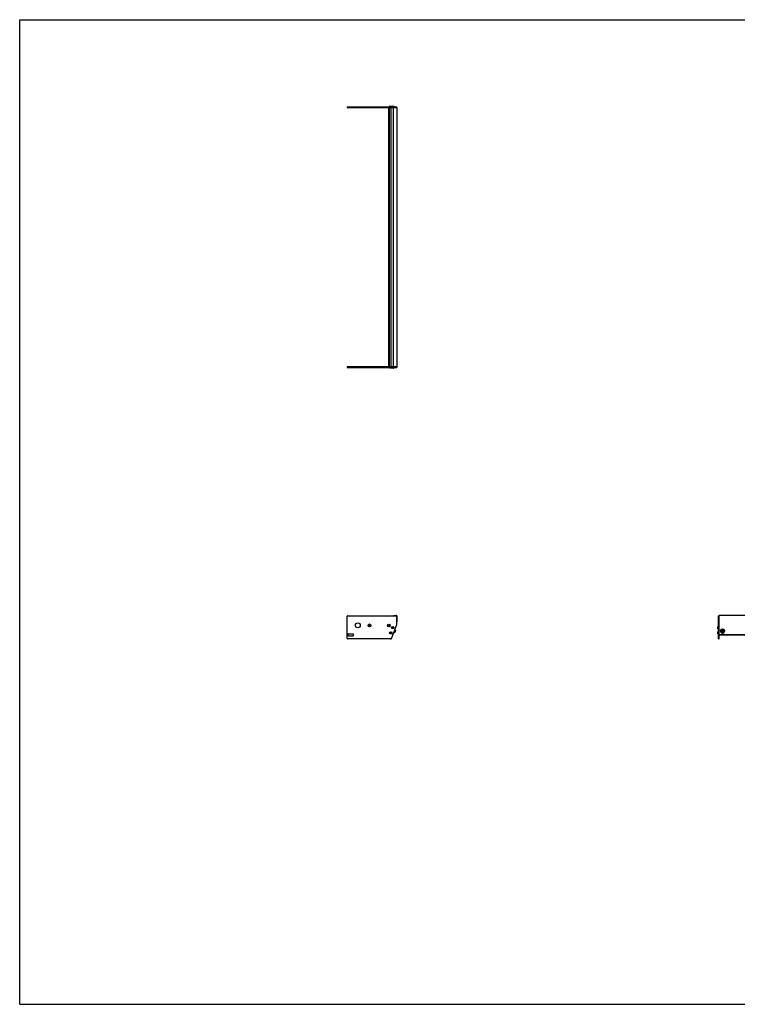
# Model space of a CAD drawing. Header units: inches. Extents: x 0 to 198, y 0 to 153.
# Tile 1 of 3: x 0 to 112, y 0 to 153. Entities that reach past the tile are written whole.
import ezdxf

# ---------------------------------------------------------------- set-up
doc = ezdxf.new("R2010")
doc.units = ezdxf.units.IN
doc.header["$LTSCALE"] = 10.89
doc.header["$MEASUREMENT"] = 0
doc.layers.get('0').update_dxf_attribs({"linetype": 'CONTINUOUS'})
for name, color, linetype in [('351200_DEFAULT_AS_MACHINED__BL0', 7, 'CONTINUOUS'), ('351201_BL1', 7, 'CONTINUOUS'), ('351202_WW_351202_40_BL5', 7, 'CONTINUOUS'), ('351203_WW_351203_40_BL8', 7, 'CONTINUOUS'), ('605279P_BL9', 7, 'CONTINUOUS'), ('9505XXM_950512M_BL2', 7, 'CONTINUOUS'), ('9505XXM_950512M_BL3', 7, 'CONTINUOUS'), ('9505XXM_950512M_BL6', 7, 'CONTINUOUS'), ('9505XXM_950512M_BL7', 7, 'CONTINUOUS'), ('9506XXM_950612M_BL4', 7, 'CONTINUOUS')]:
    doc.layers.add(name, color=color, linetype=linetype)

# ---------------------------------------------------------------- blocks, each defined once
blk = doc.blocks.new('351200_DEFAULT_AS_MACHINED__BL0', base_point=(79.79, 77.93))
at = {"layer": '351200_DEFAULT_AS_MACHINED__BL0', "color": 7, "linetype": 'CONTINUOUS'}
for p, q in [((50.86, 99.09), (58.15, 99.09)), ((50.86, 99.09), (50.86, 98.97)), ((50.86, 98.97), (58.58, 98.97)), ((58.58, 99.09), (58.58, 98.97)), ((50.86, 56.86), (50.86, 60.3)), ((50.95, 60.39), (58.49, 60.39)), ((58.58, 59.03), (58.58, 60.3)), ((108.59, 56.77), (108.59, 60.39)), ((108.71, 60.39), (108.59, 60.39)), ((108.71, 56.77), (108.71, 60.32)), ((57.82, 56.93), (58.58, 59)), ((58.07, 58.65), (58.08, 58.65)), ((58.07, 58.43), (58.08, 58.43)), ((57.59, 56.77), (50.95, 56.77)), ((50.99, 57.46), (50.99, 57.33)), ((51.8, 57.52), (51.05, 57.52)), ((51.05, 57.27), (51.8, 57.27)), ((51.86, 57.33), (51.86, 57.46)), ((57.77, 57.82), (57.78, 57.82)), ((57.77, 57.6), (57.78, 57.6)), ((108.59, 56.77), (108.71, 56.77))]:
    blk.add_line(p, q, dxfattribs=at)
for centre, radius in [((52.54, 58.89), 0.375), ((54.36, 58.88), 0.226), ((54.36, 58.88), 0.11), ((57.36, 58.87), 0.226), ((57.36, 58.87), 0.11)]:
    blk.add_circle(centre, radius, dxfattribs=at)
for centre, radius, start, end in [((50.95, 60.3), 0.09, 90, 180), ((58.49, 60.3), 0.09, 0, 90), ((58.08, 58.54), 0.11, 270, 90), ((58.49, 59.03), 0.09, 340, 360), ((50.95, 56.86), 0.09, 180, 270), ((51.05, 57.46), 0.06, 90, 180), ((51.05, 57.33), 0.06, 180, 270), ((51.8, 57.46), 0.06, 0, 90), ((51.8, 57.33), 0.06, 270, 360), ((57.59, 57.02), 0.25, 270, 340), ((57.78, 57.71), 0.11, 270, 90)]:
    blk.add_arc(centre, radius, start, end, dxfattribs=at)
blk = doc.blocks.new('351201_BL1', base_point=(99.97, 98.11))
at = {"layer": '351201_BL1', "color": 7, "linetype": 'CONTINUOUS'}
for p, q in [((50.86, 139.45), (50.86, 139.33)), ((50.86, 139.45), (58.58, 139.45)), ((50.86, 139.33), (58.15, 139.33)), ((58.58, 139.33), (58.58, 139.45)), ((149.07, 60.39), (148.95, 60.39)), ((148.95, 56.77), (148.95, 60.3)), ((149.07, 56.77), (149.07, 60.39)), ((57.59, 56.77), (50.95, 56.77)), ((51.8, 57.52), (51.05, 57.52)), ((149.07, 56.77), (148.95, 56.77))]:
    blk.add_line(p, q, dxfattribs=at)
for centre, start, end in [((54.36, 58.88), 0, 180), ((57.36, 58.88), 182.5339, 357.3372)]:
    blk.add_arc(centre, 0.11, start, end, dxfattribs=at)
blk = doc.blocks.new('9505XXM_950512M_BL2', base_point=(83.03, 78.26))
at = {"layer": '9505XXM_950512M_BL2', "color": 7, "linetype": 'CONTINUOUS'}
for p, q in [((57.47, 98.85), (57.47, 98.97)), ((57.77, 98.85), (57.47, 98.85)), ((57.49, 98.83), (57.47, 98.85)), ((57.79, 98.83), (57.49, 98.83)), ((57.79, 98.83), (57.79, 98.83)), ((57.57, 57.73), (57.62, 57.78)), ((57.59, 57.67), (57.57, 57.73)), ((57.66, 57.65), (57.59, 57.67)), ((57.62, 57.78), (57.69, 57.76)), ((57.71, 57.7), (57.66, 57.65)), ((57.69, 57.76), (57.71, 57.7)), ((108.46, 57.86), (108.48, 57.88)), ((108.46, 57.57), (108.46, 57.86)), ((108.46, 57.57), (108.48, 57.55)), ((108.48, 57.55), (108.48, 57.88)), ((108.48, 57.88), (108.59, 57.88)), ((108.48, 57.55), (108.59, 57.55))]:
    blk.add_line(p, q, dxfattribs=at)
for radius in [0.167, 0.148, 0.0682]:
    blk.add_circle((57.64, 57.71), radius, dxfattribs=at)
blk = doc.blocks.new('9505XXM_950512M_BL3', base_point=(83.18, 78.67))
at = {"layer": '9505XXM_950512M_BL3', "color": 7, "linetype": 'CONTINUOUS'}
for p, q in [((57.77, 98.85), (57.77, 98.97)), ((58.11, 98.85), (57.77, 98.85)), ((57.79, 98.83), (57.77, 98.85)), ((58.09, 98.83), (57.79, 98.83)), ((58.09, 98.83), (58.11, 98.85)), ((58.11, 98.85), (58.11, 98.97)), ((57.87, 58.54), (57.91, 58.6)), ((57.9, 58.48), (57.87, 58.54)), ((57.97, 58.47), (57.9, 58.48)), ((57.91, 58.6), (57.98, 58.59)), ((58.01, 58.53), (57.97, 58.47)), ((57.98, 58.59), (58.01, 58.53)), ((108.46, 58.68), (108.48, 58.7)), ((108.46, 58.39), (108.46, 58.68)), ((108.46, 58.39), (108.48, 58.37)), ((108.48, 58.37), (108.48, 58.7)), ((108.48, 58.7), (108.59, 58.7)), ((108.48, 58.37), (108.59, 58.37))]:
    blk.add_line(p, q, dxfattribs=at)
for radius in [0.167, 0.148, 0.0682]:
    blk.add_circle((57.94, 58.54), radius, dxfattribs=at)
blk = doc.blocks.new('9506XXM_950612M_BL4', base_point=(83.77, 57.96))
at = {"layer": '9506XXM_950612M_BL4', "color": 7, "linetype": 'CONTINUOUS'}
for p, q in [((58.38, 58.12), (58.27, 58.16)), ((58.24, 57.75), (58.14, 57.79)), ((58.38, 58.12), (58.24, 57.75)), ((58.27, 57.76), (58.24, 57.75)), ((58.39, 58.09), (58.27, 57.76)), ((58.39, 58.09), (58.38, 58.12)), ((109.02, 57.93), (109.02, 57.98)), ((109.13, 57.9), (109.15, 57.99)), ((109.2, 57.84), (109.13, 57.9)), ((109.14, 57.94), (109.2, 57.89)), ((109.15, 57.99), (109.23, 58.01)), ((109.2, 57.89), (109.28, 57.91)), ((109.2, 57.84), (109.2, 57.89)), ((109.28, 57.87), (109.2, 57.84)), ((109.23, 58.01), (109.3, 57.95)), ((109.29, 57.96), (109.28, 57.91)), ((109.3, 57.95), (109.28, 57.87)), ((109.28, 57.87), (109.28, 57.91)), ((109.41, 57.93), (109.41, 57.98))]:
    blk.add_line(p, q, dxfattribs=at)
for centre, start, end in [((109.19, 57.98), 166.8001, 179.9887), ((109.19, 57.93), 166.8, 179.9898), ((109.24, 57.93), 346.8, 359.9898)]:
    blk.add_arc(centre, 0.174, start, end, dxfattribs=at)
for points, knots in [([(109.02, 58.02), (109.02, 58.03), (109.03, 58.04), (109.04, 58.06), (109.05, 58.08), (109.06, 58.1), (109.07, 58.11), (109.09, 58.13), (109.11, 58.14), (109.12, 58.15), (109.13, 58.15)], [0, 0, 0, 0, 0.122426, 0.245433, 0.369103, 0.493576, 0.618904, 0.745107, 0.872161, 1, 1, 1, 1]), ([(109.13, 58.15), (109.13, 58.15), (109.15, 58.16), (109.18, 58.16), (109.21, 58.17), (109.25, 58.17), (109.28, 58.16), (109.29, 58.15), (109.3, 58.15)], [0, 0, 0, 0, 0.124436, 0.249396, 0.499902, 0.750459, 0.875482, 1, 1, 1, 1]), ([(109.3, 58.15), (109.31, 58.15), (109.32, 58.14), (109.35, 58.12), (109.36, 58.1), (109.38, 58.08), (109.39, 58.06), (109.4, 58.03), (109.41, 58.01), (109.41, 57.99), (109.41, 57.98)], [0, 0, 0, 0, 0.128399, 0.255795, 0.382098, 0.507304, 0.631497, 0.754844, 0.877585, 1, 1, 1, 1]), ([(109.41, 57.93), (109.41, 57.94), (109.41, 57.95), (109.41, 57.97), (109.4, 57.99), (109.4, 58.01), (109.38, 58.03), (109.37, 58.05), (109.35, 58.07), (109.33, 58.08), (109.32, 58.09), (109.3, 58.1), (109.27, 58.11), (109.24, 58.12), (109.2, 58.12), (109.16, 58.11), (109.13, 58.1), (109.1, 58.09), (109.07, 58.06), (109.05, 58.04), (109.03, 58.01), (109.02, 57.99), (109.02, 57.97)], [0, 0, 0, 0, 0.030228, 0.060492, 0.090821, 0.121245, 0.182408, 0.244207, 0.275402, 0.306773, 0.338313, 0.370012, 0.433751, 0.497868, 0.562132, 0.626295, 0.69012, 0.753413, 0.816044, 0.877972, 0.939242, 1, 1, 1, 1]), ([(109.02, 57.93), (109.02, 57.93), (109.02, 57.92), (109.02, 57.9), (109.02, 57.88), (109.03, 57.86), (109.05, 57.84), (109.06, 57.82), (109.08, 57.8), (109.09, 57.79), (109.11, 57.78), (109.13, 57.77), (109.16, 57.76), (109.19, 57.75), (109.23, 57.75), (109.26, 57.76), (109.3, 57.77), (109.33, 57.78), (109.36, 57.81), (109.38, 57.83), (109.4, 57.86), (109.4, 57.88), (109.41, 57.9)], [0, 0, 0, 0, 0.030228, 0.060492, 0.090821, 0.121245, 0.182408, 0.244207, 0.275402, 0.306773, 0.338313, 0.370012, 0.433751, 0.497868, 0.562132, 0.626295, 0.69012, 0.753413, 0.816044, 0.877972, 0.939242, 1, 1, 1, 1]), ([(109.39, 57.89), (109.39, 57.9), (109.39, 57.92), (109.39, 57.96), (109.38, 57.99), (109.36, 58.02), (109.34, 58.04), (109.32, 58.07), (109.29, 58.08), (109.25, 58.09), (109.22, 58.1), (109.18, 58.09), (109.15, 58.08), (109.12, 58.07), (109.09, 58.05), (109.07, 58.02), (109.05, 58), (109.04, 57.97), (109.04, 57.96)], [0, 0, 0, 0, 0.0606, 0.121164, 0.181999, 0.243361, 0.305419, 0.368235, 0.431754, 0.495819, 0.560193, 0.624597, 0.688748, 0.752396, 0.815366, 0.877579, 0.939072, 1, 1, 1, 1]), ([(109.04, 57.96), (109.04, 57.95), (109.04, 57.93), (109.04, 57.9), (109.05, 57.87), (109.06, 57.84), (109.09, 57.81), (109.11, 57.79), (109.14, 57.77), (109.18, 57.76), (109.21, 57.76), (109.25, 57.76), (109.28, 57.77), (109.31, 57.79), (109.34, 57.81), (109.36, 57.83), (109.38, 57.86), (109.39, 57.88), (109.39, 57.89)], [0, 0, 0, 0, 0.0606, 0.121164, 0.181999, 0.243361, 0.305419, 0.368235, 0.431754, 0.495819, 0.560193, 0.624597, 0.688748, 0.752396, 0.815366, 0.877579, 0.939072, 1, 1, 1, 1])]:
    blk.add_open_spline(points, degree=3, knots=knots, dxfattribs=at)
blk = doc.blocks.new('351202_WW_351202_40_BL5', base_point=(103.52, 98.38))
at = {"layer": '351202_WW_351202_40_BL5', "color": 7, "linetype": 'CONTINUOUS'}
for p, q in [((58.08, 99.15), (58.08, 139.26)), ((58.15, 139.33), (58.58, 139.33)), ((58.58, 139.33), (58.58, 99.09)), ((58.15, 99.09), (58.58, 99.09)), ((58.08, 60.43), (58.49, 60.43)), ((58.08, 60.43), (58.08, 60.39)), ((58.58, 60.34), (58.58, 59.45)), ((108.71, 59.42), (108.71, 60.43)), ((148.95, 60.43), (108.71, 60.43)), ((148.95, 60.43), (148.95, 59.42)), ((108.78, 57.44), (148.89, 57.44))]:
    blk.add_line(p, q, dxfattribs=at)
for centre, radius, start, end in [((58.15, 139.26), 0.0625, 90, 180), ((58.15, 99.15), 0.0625, 180, 270), ((58.49, 60.34), 0.096, 0, 90)]:
    blk.add_arc(centre, radius, start, end, dxfattribs=at)
for points in [[(108.71, 57.49), (108.71, 57.49), (108.72, 57.48), (108.72, 57.48)], [(108.75, 57.44), (108.76, 57.44), (108.77, 57.44), (108.78, 57.44)], [(148.95, 57.48), (148.95, 57.48), (148.95, 57.49), (148.95, 57.49)]]:
    blk.add_open_spline(points, degree=3, dxfattribs=at)
for points, knots in [([(108.72, 57.48), (108.72, 57.47), (108.73, 57.46), (108.74, 57.45), (108.75, 57.44)], [0, 0, 0, 0, 0.494841, 1, 1, 1, 1]), ([(148.89, 57.44), (148.9, 57.44), (148.92, 57.44), (148.94, 57.46), (148.95, 57.47), (148.95, 57.48)], [0, 0, 0, 0, 0.50529, 0.754593, 1, 1, 1, 1])]:
    blk.add_open_spline(points, degree=3, knots=knots, dxfattribs=at)
blk = doc.blocks.new('9505XXM_950512M_BL6', base_point=(103.34, 98.57))
at = {"layer": '9505XXM_950512M_BL6', "color": 7, "linetype": 'CONTINUOUS'}
for p, q in [((57.49, 139.58), (57.47, 139.56)), ((57.47, 139.56), (57.47, 139.45)), ((57.47, 139.56), (57.77, 139.56)), ((57.49, 139.58), (57.79, 139.58)), ((57.79, 139.58), (57.79, 139.58)), ((149.19, 57.88), (149.07, 57.88)), ((149.19, 57.55), (149.07, 57.55)), ((149.21, 57.86), (149.19, 57.88)), ((149.19, 57.88), (149.19, 57.55)), ((149.21, 57.57), (149.19, 57.55)), ((149.21, 57.86), (149.21, 57.57))]:
    blk.add_line(p, q, dxfattribs=at)
blk = doc.blocks.new('9505XXM_950512M_BL7', base_point=(103.49, 98.98))
at = {"layer": '9505XXM_950512M_BL7', "color": 7, "linetype": 'CONTINUOUS'}
for p, q in [((57.79, 139.58), (57.77, 139.56)), ((57.77, 139.56), (57.77, 139.45)), ((57.77, 139.56), (58.11, 139.56)), ((57.79, 139.58), (58.09, 139.58)), ((58.09, 139.58), (58.11, 139.56)), ((58.11, 139.56), (58.11, 139.45)), ((149.19, 58.7), (149.07, 58.7)), ((149.19, 58.37), (149.07, 58.37)), ((149.21, 58.68), (149.19, 58.7)), ((149.19, 58.7), (149.19, 58.37)), ((149.21, 58.39), (149.19, 58.37)), ((149.21, 58.68), (149.21, 58.39))]:
    blk.add_line(p, q, dxfattribs=at)
blk = doc.blocks.new('351203_WW_351203_40_BL8', base_point=(103.15, 98.38))
at = {"layer": '351203_WW_351203_40_BL8', "color": 7, "linetype": 'CONTINUOUS'}
for p, q in [((57.35, 99.09), (57.35, 139.33)), ((57.45, 99.09), (57.45, 139.33)), ((57.73, 99.09), (57.73, 139.33)), ((108.71, 57.43), (148.95, 57.43))]:
    blk.add_line(p, q, dxfattribs=at)
blk = doc.blocks.new('605279P_BL9', base_point=(109.21, 58))
at = {"layer": '605279P_BL9', "color": 7, "linetype": 'CONTINUOUS'}
for p, q in [((109.22, 58.27), (109.21, 58.27)), ((108.9, 58.02), (108.9, 57.98)), ((109.52, 58.02), (109.52, 57.98))]:
    blk.add_line(p, q, dxfattribs=at)
for start, end in [(93.6866, 97.359), (90.0017, 93.6887), (82.6287, 89.9114)]:
    blk.add_arc((109.21, 57.94), 0.33, start, end, dxfattribs=at)
for points, knots in [([(109.17, 58.27), (109.15, 58.27), (109.12, 58.26), (109.07, 58.24), (109.02, 58.21), (108.99, 58.18), (108.96, 58.15), (108.95, 58.13), (108.93, 58.11), (108.92, 58.08), (108.92, 58.06), (108.91, 58.03), (108.91, 58.01), (108.9, 57.99), (108.9, 57.98)], [0, 0, 0, 0, 0.128781, 0.256764, 0.383604, 0.509098, 0.571387, 0.633341, 0.694983, 0.756348, 0.817478, 0.878424, 0.939244, 1, 1, 1, 1]), ([(108.9, 58.02), (108.9, 58.04), (108.91, 58.06), (108.91, 58.1), (108.93, 58.13), (108.94, 58.16), (108.94, 58.17)], [0, 0, 0, 0, 0.248724, 0.497981, 0.748265, 1, 1, 1, 1]), ([(108.94, 58.17), (108.95, 58.18), (108.97, 58.2), (108.99, 58.23), (109.02, 58.25), (109.06, 58.28), (109.09, 58.29), (109.13, 58.31), (109.17, 58.31), (109.2, 58.31), (109.21, 58.31)], [0, 0, 0, 0, 0.121919, 0.244818, 0.36873, 0.493615, 0.619368, 0.745827, 0.872787, 1, 1, 1, 1]), ([(109.21, 58.31), (109.23, 58.31), (109.26, 58.31), (109.3, 58.31), (109.33, 58.29), (109.37, 58.28), (109.41, 58.25), (109.44, 58.23), (109.46, 58.2), (109.48, 58.18), (109.48, 58.17)], [0, 0, 0, 0, 0.127213, 0.254172, 0.380631, 0.506384, 0.631269, 0.755181, 0.878081, 1, 1, 1, 1]), ([(109.52, 57.98), (109.52, 57.99), (109.52, 58.01), (109.52, 58.03), (109.51, 58.06), (109.51, 58.08), (109.49, 58.11), (109.48, 58.13), (109.47, 58.15), (109.44, 58.18), (109.41, 58.21), (109.36, 58.24), (109.31, 58.26), (109.28, 58.27), (109.26, 58.27)], [0, 0, 0, 0, 0.060756, 0.121577, 0.182523, 0.243653, 0.305018, 0.36666, 0.428614, 0.490902, 0.616396, 0.743236, 0.871218, 1, 1, 1, 1]), ([(109.48, 58.17), (109.49, 58.16), (109.5, 58.13), (109.52, 58.1), (109.52, 58.06), (109.52, 58.04), (109.52, 58.02)], [0, 0, 0, 0, 0.251735, 0.50202, 0.751276, 1, 1, 1, 1]), ([(108.9, 57.98), (108.9, 57.97), (108.91, 57.95), (108.91, 57.93), (108.92, 57.9), (108.93, 57.87), (108.94, 57.84), (108.96, 57.82), (108.97, 57.8), (109, 57.78), (109.02, 57.76), (109.04, 57.74), (109.07, 57.72), (109.11, 57.71), (109.15, 57.69), (109.19, 57.69), (109.21, 57.69)], [0, 0, 0, 0, 0.060569, 0.121214, 0.182009, 0.243021, 0.304309, 0.365919, 0.427885, 0.490226, 0.552948, 0.616042, 0.679483, 0.743236, 0.871333, 1, 1, 1, 1]), ([(109.21, 57.69), (109.23, 57.69), (109.28, 57.69), (109.32, 57.71), (109.36, 57.72), (109.39, 57.74), (109.41, 57.76), (109.43, 57.78), (109.45, 57.8), (109.47, 57.82), (109.49, 57.84), (109.5, 57.87), (109.51, 57.9), (109.52, 57.93), (109.52, 57.95), (109.52, 57.97), (109.52, 57.98)], [0, 0, 0, 0, 0.128666, 0.256763, 0.320516, 0.383957, 0.44705, 0.509773, 0.572115, 0.63408, 0.69569, 0.756978, 0.817991, 0.878786, 0.939431, 1, 1, 1, 1])]:
    blk.add_open_spline(points, degree=3, knots=knots, dxfattribs=at)

msp = doc.modelspace()

# ---------------------------------------------------------------- linework, layer by layer
at = {"color": 7, "linetype": 'CONTINUOUS'}
for p, q in [((0, 0), (0, 153)), ((0, 153), (198, 153)), ((0, 0), (198, 0))]:
    msp.add_line(p, q, dxfattribs=at)

# ---------------------------------------------------------------- block references
at = {"layer": '351200_DEFAULT_AS_MACHINED__BL0'}
msp.add_blockref('351200_DEFAULT_AS_MACHINED__BL0', (79.79, 77.93), dxfattribs=at)
at = {"layer": '351201_BL1'}
msp.add_blockref('351201_BL1', (99.97, 98.11), dxfattribs=at)
at = {"layer": '351202_WW_351202_40_BL5'}
msp.add_blockref('351202_WW_351202_40_BL5', (103.52, 98.38), dxfattribs=at)
at = {"layer": '351203_WW_351203_40_BL8'}
msp.add_blockref('351203_WW_351203_40_BL8', (103.15, 98.38), dxfattribs=at)
at = {"layer": '605279P_BL9'}
msp.add_blockref('605279P_BL9', (109.21, 58), dxfattribs=at)
at = {"layer": '9505XXM_950512M_BL2'}
msp.add_blockref('9505XXM_950512M_BL2', (83.03, 78.26), dxfattribs=at)
at = {"layer": '9505XXM_950512M_BL3'}
msp.add_blockref('9505XXM_950512M_BL3', (83.18, 78.67), dxfattribs=at)
at = {"layer": '9505XXM_950512M_BL6'}
msp.add_blockref('9505XXM_950512M_BL6', (103.34, 98.57), dxfattribs=at)
at = {"layer": '9505XXM_950512M_BL7'}
msp.add_blockref('9505XXM_950512M_BL7', (103.49, 98.98), dxfattribs=at)
at = {"layer": '9506XXM_950612M_BL4'}
msp.add_blockref('9506XXM_950612M_BL4', (83.77, 57.96), dxfattribs=at)

doc.saveas('drawing.dxf')
